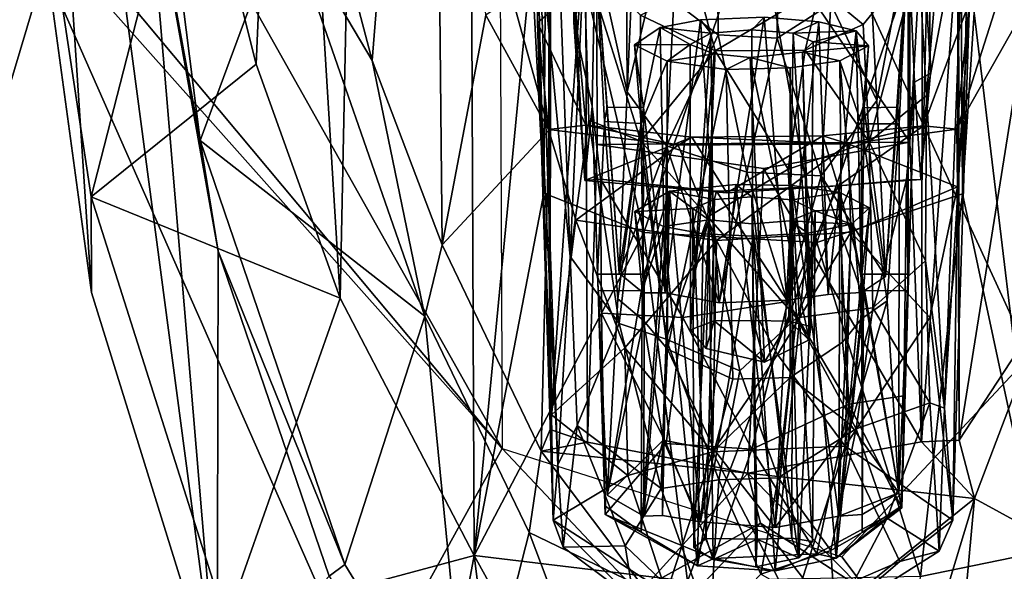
# Model space of a CAD drawing. Header units: millimetres. Extents: x -367 to 317, y -615 to 392.
# Tile 95 of 191: x 253 to 280, y -61 to -46. Entities that reach past the tile are written whole.
import ezdxf

# ---------------------------------------------------------------- set-up
doc = ezdxf.new("R2010")
doc.units = ezdxf.units.MM
doc.layers.add('Fbx_Root', color=7, linetype='Continuous', true_color=0x000000)
doc.styles.add('Default', font='arial.ttf')
doc.dimstyles.new('Default', dxfattribs={"dimscale": 10, "dimtxt": 2.5, "dimasz": 3, "dimexe": 1, "dimexo": 0.5, "dimgap": 0.8, "dimtad": 1, "dimtoh": 1, "dimzin": 1, "dimdsep": 46, "dimtxsty": 'Default', "dimcen": 2.5, "dimadec": 1, "dimazin": 1, "dimtfac": 1, "dimtdec": 4, "dimtix": 1, "dimtofl": 0, "dimtmove": 1, "dimatfit": 3, "dimfxl": 1, "dimtolj": 1, "dimtzin": 1, "dimarcsym": 0})

# ---------------------------------------------------------------- blocks, each defined once
blk = doc.blocks.new('*D1')
at = {"layer": 'Defpoints', "color": 0}
for p in [(-317.816, 295.28), (317.184, 295.28), (-317.816, -604.775)]:
    blk.add_point(p, dxfattribs=at)
at = {"layer": 'Fbx_Root', "color": 0, "lineweight": -2}
for p, q in [((-317.816, 290.28), (-317.816, -614.775)), ((317.184, 290.28), (317.184, -614.775)), ((287.184, -604.775), (-287.816, -604.775))]:
    blk.add_line(p, q, dxfattribs=at)
at = {"layer": 'Fbx_Root', "color": 0}
for points in [[(-287.816, -599.775), (-287.816, -609.775), (-317.816, -604.775)], [(287.184, -609.775), (287.184, -599.775), (317.184, -604.775)]]:
    blk.add_solid(points, dxfattribs=at)
at = {"layer": 'Fbx_Root', "color": 0, "insert": (-0.316, -584.012), "char_height": 25, "attachment_point": 5, "style": 'Default'}
blk.add_mtext('\\A1;635.00', dxfattribs=at)

msp = doc.modelspace()

# ---------------------------------------------------------------- linework, layer by layer
at = {"layer": 'Fbx_Root'}
for points in [[(261.187, -0.626, 402.958), (262.669, -4.5, 402.958), (261.658, -53.647, 596.347), (260.14, -28.989, 520.416)], [(265.319, -60.688, 596.129), (261.658, -53.647, 596.347), (262.669, -4.5, 402.958), (265.184, -29.442, 480.072)], [(280.77, -60.593, 596.432), (279.548, -28.714, 474.081), (280.476, -8.858, 402.954)], [(252.095, -32.888, 608.444), (265.885, -10.684, 608.444), (266.087, -57.756, 608.444)], [(34.945, -10.942, 150.2), (116.662, -71.068, 105.321), (270.96, -188.226, 97.509)], [(270.96, -188.226, 97.509), (162.973, -108.063, 129.371), (34.945, -10.942, 150.2)], [(262.868, -22.696, 502.524), (261.053, -41.525, 596.644), (262.525, -47.142, 596.675), (264.186, -26.434, 501.658)], [(252.905, -23.9, 608.631), (252.854, -38.836, 608.378), (254.856, -53.495, 608.422)], [(258.29, -64.568, 608.523), (256.325, -41.129, 608.268), (252.905, -23.9, 608.631)], [(252.905, -23.9, 608.631), (254.856, -53.495, 608.422), (258.29, -64.568, 608.523)], [(262.525, -47.142, 596.675), (264.442, -52.183, 596.184), (264.186, -26.434, 501.658)], [(264.186, -26.434, 501.658), (264.442, -52.183, 596.184), (265.634, -45.904, 562.788)], [(280.77, -60.593, 596.432), (278.994, -45.837, 538.017), (279.548, -28.714, 474.081)], [(257.59, -40.163, 596.962), (260.14, -28.989, 520.416), (259.353, -47.242, 596.618)], [(259.353, -47.242, 596.618), (260.14, -28.989, 520.416), (261.658, -53.647, 596.347)], [(266.889, -44.37, 531.999), (265.319, -60.688, 596.129), (265.184, -29.442, 480.072)], [(262.11, -200.619, 97.49), (20.39, -30.993, 150.774), (166.197, -132.568, 125.034)], [(20.39, -30.993, 150.774), (262.11, -200.619, 97.49), (140.212, -116.218, 99.721)], [(266.087, -57.756, 608.444), (245.026, -95.901, 608.442), (242.775, -31.562, 608.448)], [(242.775, -31.562, 608.448), (248.521, -36.742, 608.444), (266.087, -57.756, 608.444)], [(257.829, -49.328, 602.52), (260.134, -43.091, 599.053), (255.714, -32.592, 602.719)], [(255.714, -32.592, 602.719), (256.325, -41.129, 608.268), (257.829, -49.328, 602.52)], [(252.095, -32.888, 608.444), (266.087, -57.756, 608.444), (248.521, -36.742, 608.444)], [(270.243, -32.885, 641.069), (253.58, -44.598, 640.918), (270.553, -83.061, 641.661), (284.162, -63.173, 641.516)], [(284.162, -63.173, 641.516), (295.748, -43.766, 641.126), (270.243, -32.885, 641.069)], [(243.346, -78.881, 640.916), (253.58, -44.598, 640.918), (243.403, -33.215, 640.285)], [(268.649, -36.73, 564.996), (268.362, -43.181, 593.992), (268.416, -57.588, 594.046), (268.682, -49.441, 562.145)], [(268.649, -36.73, 564.996), (268.682, -49.441, 562.145), (277.228, -49.375, 562.08)], [(277.246, -36.785, 565.021), (268.649, -36.73, 564.996), (277.228, -49.375, 562.08)], [(277.228, -49.375, 562.08), (277.576, -43.241, 593.981), (277.246, -36.785, 565.021)], [(266.889, -44.37, 531.999), (266.908, -38.183, 548.762), (267.221, -50.774, 556.329)], [(267.295, -40.593, 559.139), (267.221, -50.774, 556.329), (266.908, -38.183, 548.762)], [(278.607, -40.626, 559.216), (278.928, -38.17, 548.667), (278.669, -50.789, 556.331)], [(278.928, -38.17, 548.667), (278.994, -45.837, 538.017), (278.669, -50.789, 556.331)], [(270.778, -45.521, 507.678), (271.987, -46.441, 508.395), (271.923, -38.604, 510.195)], [(271.987, -46.441, 508.395), (273.6, -46.531, 508.45), (273.688, -38.622, 510.292), (271.923, -38.604, 510.195)], [(275.069, -45.589, 507.682), (273.688, -38.622, 510.292), (273.6, -46.531, 508.45)], [(253.023, -38.791, 601.668), (254.844, -50.875, 601.611), (254.856, -53.495, 608.422), (252.854, -38.836, 608.378)], [(254.844, -50.875, 601.611), (253.023, -38.791, 601.668), (257.59, -40.163, 596.962)], [(269.503, -47.997, 514.943), (269.459, -39.387, 507.963), (268.627, -44.043, 528.43)], [(269.679, -44.077, 506.875), (269.459, -39.387, 507.963), (269.503, -47.997, 514.943)], [(267.374, -39.677, 564.244), (266.356, -45.413, 562.92), (267.364, -49.049, 562.082)], [(267.374, -39.677, 564.244), (267.364, -49.049, 562.082), (267.405, -43.492, 593.995)], [(279.6, -45.64, 562.861), (278.542, -39.677, 564.235), (278.543, -48.955, 562.094)], [(278.542, -39.677, 564.235), (278.563, -43.51, 593.985), (278.543, -48.955, 562.094)], [(267.478, -40.018, 517.715), (267.941, -52.509, 524.475), (267.086, -43.431, 532.481)], [(267.941, -52.509, 524.475), (267.478, -40.018, 517.715), (268.321, -44.362, 505.965)], [(257.59, -40.163, 596.962), (259.353, -47.242, 596.618), (254.844, -50.875, 601.611)], [(268.449, -40.273, 518.811), (268.043, -45.232, 540.292), (268.041, -46.097, 537.275)], [(268.041, -46.097, 537.275), (268.509, -41.642, 517.968), (268.449, -40.273, 518.811)], [(277.474, -44.292, 505.794), (278.366, -40.234, 518.63), (277.691, -48.101, 513.94)], [(278.366, -40.234, 518.63), (278.722, -42.664, 529.138), (277.691, -48.101, 513.94)], [(267.221, -50.774, 556.329), (267.295, -40.593, 559.139), (269.955, -51.847, 557.866)], [(269.955, -51.847, 557.866), (267.295, -40.593, 559.139), (273.032, -42.857, 560.393)], [(278.607, -40.626, 559.216), (274.691, -52.122, 558.187), (273.032, -42.857, 560.393)], [(278.607, -40.626, 559.216), (278.669, -50.789, 556.331), (274.691, -52.122, 558.187)], [(256.325, -41.129, 608.268), (258.29, -64.568, 608.523), (258.32, -52.364, 608.345)], [(258.32, -52.364, 608.345), (257.829, -49.328, 602.52), (256.325, -41.129, 608.268)], [(260.134, -43.091, 599.053), (262.525, -47.142, 596.675), (261.053, -41.525, 596.644)], [(268.041, -46.097, 537.275), (268.627, -44.043, 528.43), (268.509, -41.642, 517.968)], [(277.538, -42.75, 522.756), (277.187, -43.757, 527.192), (277.359, -47.731, 544.323), (277.799, -47.488, 543.285)], [(277.538, -42.75, 522.756), (277.799, -47.488, 543.285), (277.746, -43.367, 532.204)], [(278.181, -56.656, 537.221), (277.691, -48.101, 513.94), (278.722, -42.664, 529.138)], [(278.722, -42.664, 529.138), (278.862, -45.536, 541.588), (278.181, -56.656, 537.221)], [(273.032, -42.857, 560.393), (274.691, -52.122, 558.187), (269.955, -51.847, 557.866)], [(263.973, -54.142, 598.573), (260.134, -43.091, 599.053), (257.829, -49.328, 602.52)], [(260.134, -43.091, 599.053), (263.973, -54.142, 598.573), (262.525, -47.142, 596.675)], [(268.416, -57.588, 594.046), (268.362, -43.181, 593.992), (267.399, -57.243, 594.046)], [(268.362, -43.181, 593.992), (267.405, -43.492, 593.995), (267.399, -57.243, 594.046)], [(277.576, -43.241, 593.981), (277.228, -49.375, 562.08), (277.551, -57.581, 594.039)], [(277.551, -57.581, 594.039), (278.563, -43.51, 593.985), (277.576, -43.241, 593.981)], [(267.086, -43.431, 532.481), (267.046, -46.111, 544.091), (268.043, -45.232, 540.292)], [(267.086, -43.431, 532.481), (267.608, -58.206, 542.793), (267.046, -46.111, 544.091)], [(267.608, -58.206, 542.793), (267.086, -43.431, 532.481), (267.941, -52.509, 524.475)], [(267.364, -49.049, 562.082), (267.399, -57.243, 594.046), (267.405, -43.492, 593.995)], [(278.584, -57.529, 594.043), (278.563, -43.51, 593.985), (277.551, -57.581, 594.039)], [(277.746, -43.367, 532.204), (277.609, -48.931, 556.31), (278.862, -45.536, 541.588)], [(277.609, -48.931, 556.31), (277.746, -43.367, 532.204), (277.799, -47.488, 543.285)], [(278.543, -48.955, 562.094), (278.563, -43.51, 593.985), (278.584, -57.529, 594.043)], [(276.326, -48.239, 515.529), (277.187, -43.757, 527.192), (276.123, -44.136, 506.858)], [(276.567, -53.049, 527.301), (277.187, -43.757, 527.192), (276.326, -48.239, 515.529)], [(276.567, -53.049, 527.301), (276.9, -48.421, 528.372), (277.187, -43.757, 527.192)], [(276.943, -48.876, 530.353), (277.187, -43.757, 527.192), (276.9, -48.421, 528.372)], [(276.936, -58.971, 546.773), (277.19, -52.99, 548.156), (277.187, -43.757, 527.192), (276.943, -48.876, 530.353)], [(277.19, -52.99, 548.156), (277.359, -47.731, 544.323), (277.187, -43.757, 527.192)], [(268.627, -44.043, 528.43), (268.041, -46.097, 537.275), (268.543, -48.394, 547.212)], [(268.695, -52.991, 548.162), (268.883, -48.808, 530.383), (268.627, -44.043, 528.43), (268.543, -48.394, 547.212)], [(269.286, -52.96, 527.33), (269.503, -47.997, 514.943), (268.627, -44.043, 528.43)], [(268.883, -48.808, 530.383), (268.957, -48.421, 528.378), (268.627, -44.043, 528.43)], [(269.286, -52.96, 527.33), (268.627, -44.043, 528.43), (268.957, -48.421, 528.378)], [(270.282, -44.667, 506.764), (269.679, -44.077, 506.875), (269.503, -47.997, 514.943)], [(276.123, -44.136, 506.858), (275.069, -45.589, 507.682), (276.326, -48.239, 515.529)], [(265.319, -60.688, 596.129), (266.889, -44.37, 531.999), (267.221, -50.774, 556.329)], [(268.457, -48.771, 514.347), (267.941, -52.509, 524.475), (268.321, -44.362, 505.965)], [(269.864, -45.902, 506.038), (269.877, -49.347, 512.809), (268.321, -44.362, 505.965)], [(268.457, -48.771, 514.347), (268.321, -44.362, 505.965), (269.877, -49.347, 512.809)], [(275.957, -46.157, 506.485), (274.769, -45.171, 504.657), (277.474, -44.292, 505.794)], [(275.957, -46.157, 506.485), (277.474, -44.292, 505.794), (276.12, -49.37, 513.025)], [(277.474, -44.292, 505.794), (277.691, -48.101, 513.94), (276.12, -49.37, 513.025)], [(243.346, -78.881, 640.916), (270.553, -83.061, 641.661), (253.58, -44.598, 640.918)], [(270.282, -44.667, 506.764), (269.503, -47.997, 514.943), (270.576, -49.48, 516.017), (270.778, -45.521, 507.678)], [(268.369, -48.916, 556.247), (268.043, -45.232, 540.292), (267.046, -46.111, 544.091)], [(268.345, -50.424, 556.024), (268.041, -46.097, 537.275), (268.043, -45.232, 540.292)], [(268.043, -45.232, 540.292), (268.369, -48.916, 556.247), (268.345, -50.424, 556.024)], [(271.908, -46.882, 505.98), (269.864, -45.902, 506.038), (271.436, -45.09, 504.638)], [(271.436, -45.09, 504.638), (274.769, -45.171, 504.657), (271.908, -46.882, 505.98)], [(271.908, -46.882, 505.98), (274.769, -45.171, 504.657), (274.372, -46.858, 506.247)], [(274.372, -46.858, 506.247), (274.769, -45.171, 504.657), (275.957, -46.157, 506.485)], [(265.634, -45.904, 562.788), (267.364, -49.049, 562.082), (266.356, -45.413, 562.92)], [(271.987, -46.441, 508.395), (270.778, -45.521, 507.678), (270.576, -49.48, 516.017)], [(273.6, -46.531, 508.45), (274.812, -50.301, 517.272), (275.069, -45.589, 507.682)], [(274.812, -50.301, 517.272), (276.326, -48.239, 515.529), (275.069, -45.589, 507.682)], [(278.516, -49.02, 556.696), (278.862, -45.536, 541.588), (277.609, -48.931, 556.31)], [(278.181, -56.656, 537.221), (278.862, -45.536, 541.588), (278.408, -59.722, 551.359)], [(278.408, -59.722, 551.359), (278.862, -45.536, 541.588), (278.54, -50.595, 556.493)], [(278.54, -50.595, 556.493), (278.862, -45.536, 541.588), (278.516, -49.02, 556.696)], [(280.497, -45.511, 562.867), (278.543, -48.955, 562.094), (278.584, -57.529, 594.043)], [(279.6, -45.64, 562.861), (278.543, -48.955, 562.094), (280.497, -45.511, 562.867)], [(281.029, -53.801, 597.635), (280.497, -45.511, 562.867), (278.584, -57.529, 594.043)], [(265.634, -45.904, 562.788), (264.442, -52.183, 596.184), (267.364, -49.049, 562.082)], [(271.908, -46.882, 505.98), (269.877, -49.347, 512.809), (269.864, -45.902, 506.038)], [(271.512, -46.028, 527.036), (270.545, -53.498, 526.089), (270.402, -46.241, 527.959)], [(271.512, -46.028, 527.036), (270.402, -46.241, 527.959), (271.794, -46.39, 528.609)], [(270.545, -53.498, 526.089), (271.512, -46.028, 527.036), (272.02, -53.775, 525.031)], [(273.247, -45.957, 526.721), (272.02, -53.775, 525.031), (271.512, -46.028, 527.036)], [(271.512, -46.028, 527.036), (271.794, -46.39, 528.609), (272.909, -46.307, 528.23), (273.247, -45.957, 526.721)], [(273.247, -45.957, 526.721), (273.866, -53.701, 525.091), (272.02, -53.775, 525.031)], [(272.909, -46.307, 528.23), (274.043, -46.391, 528.612), (274.746, -46.088, 527.293), (273.247, -45.957, 526.721)], [(274.746, -46.088, 527.293), (273.866, -53.701, 525.091), (273.247, -45.957, 526.721)], [(278.994, -45.837, 538.017), (280.77, -60.593, 596.432), (278.669, -50.789, 556.331)], [(267.046, -46.111, 544.091), (267.352, -49.027, 556.728), (268.369, -48.916, 556.247)], [(267.608, -58.206, 542.793), (267.478, -59.725, 551.193), (267.046, -46.111, 544.091)], [(267.352, -49.027, 556.728), (267.046, -46.111, 544.091), (267.437, -56.842, 553.381)], [(267.046, -46.111, 544.091), (267.478, -59.725, 551.193), (267.437, -56.842, 553.381)], [(268.345, -50.424, 556.024), (268.543, -48.394, 547.212), (268.041, -46.097, 537.275)], [(270.402, -46.241, 527.959), (269.949, -48.426, 528.377), (269.702, -46.709, 530)], [(270.402, -46.241, 527.959), (269.702, -46.709, 530), (271.224, -46.7, 529.93)], [(270.545, -53.498, 526.089), (269.949, -48.426, 528.377), (270.402, -46.241, 527.959)], [(271.224, -46.7, 529.93), (271.794, -46.39, 528.609), (270.402, -46.241, 527.959)], [(271.794, -46.39, 528.609), (271.879, -54.267, 526.738), (272.944, -54.255, 526.39), (272.909, -46.307, 528.23)], [(273.926, -54.273, 526.685), (274.043, -46.391, 528.612), (272.909, -46.307, 528.23), (272.944, -54.255, 526.39)], [(273.866, -53.701, 525.091), (274.746, -46.088, 527.293), (274.996, -53.543, 525.772)], [(275.762, -46.334, 528.364), (274.746, -46.088, 527.293), (274.043, -46.391, 528.612)], [(274.372, -46.858, 506.247), (275.957, -46.157, 506.485), (276.12, -49.37, 513.025)], [(275.762, -46.334, 528.364), (274.996, -53.543, 525.772), (274.746, -46.088, 527.293)], [(272.771, -50.199, 516.157), (271.987, -46.441, 508.395), (270.576, -49.48, 516.017)], [(271.794, -46.39, 528.609), (271.224, -46.7, 529.93), (271.235, -54.512, 527.936)], [(271.235, -54.512, 527.936), (271.879, -54.267, 526.738), (271.794, -46.39, 528.609)], [(271.987, -46.441, 508.395), (272.771, -50.199, 516.157), (273.6, -46.531, 508.45)], [(272.771, -50.199, 516.157), (274.812, -50.301, 517.272), (273.6, -46.531, 508.45)], [(273.926, -54.273, 526.685), (274.526, -54.418, 527.596), (274.043, -46.391, 528.612)], [(274.043, -46.391, 528.612), (274.585, -46.631, 529.64), (275.762, -46.334, 528.364)], [(274.585, -46.631, 529.64), (274.043, -46.391, 528.612), (274.526, -54.418, 527.596)], [(276.1, -46.741, 530.119), (275.762, -46.334, 528.364), (274.585, -46.631, 529.64)], [(274.996, -53.543, 525.772), (275.762, -46.334, 528.364), (275.911, -53.492, 527.119)], [(276.1, -46.741, 530.119), (275.982, -48.436, 528.404), (275.762, -46.334, 528.364)], [(275.911, -53.492, 527.119), (275.762, -46.334, 528.364), (275.982, -48.436, 528.404)], [(269.702, -46.709, 530), (270.596, -47.157, 531.927), (271.224, -46.7, 529.93)], [(269.888, -48.87, 530.306), (269.702, -46.709, 530), (269.949, -48.426, 528.377)], [(269.702, -46.709, 530), (269.888, -48.87, 530.306), (270.596, -47.157, 531.927)], [(271.882, -46.96, 531.074), (271.224, -46.7, 529.93), (270.596, -47.157, 531.927)], [(271.224, -46.7, 529.93), (271.882, -46.96, 531.074), (271.235, -54.512, 527.936)], [(274.585, -46.631, 529.64), (274.293, -46.916, 530.867), (276.1, -46.741, 530.119)], [(274.293, -46.916, 530.867), (274.585, -46.631, 529.64), (274.526, -54.418, 527.596)], [(275.322, -47.154, 531.915), (276.1, -46.741, 530.119), (274.293, -46.916, 530.867)], [(275.322, -47.154, 531.915), (275.909, -48.878, 530.351), (276.1, -46.741, 530.119)], [(275.982, -48.436, 528.404), (276.1, -46.741, 530.119), (275.909, -48.878, 530.351)], [(269.877, -49.347, 512.809), (271.908, -46.882, 505.98), (271.704, -51.419, 515.619)], [(272.208, -47.386, 532.889), (272.867, -47.064, 531.431), (271.882, -46.96, 531.074), (270.596, -47.157, 531.927)], [(271.666, -55.025, 529.015), (271.235, -54.512, 527.936), (271.882, -46.96, 531.074)], [(273.257, -55.4, 529.554), (271.666, -55.025, 529.015), (271.882, -46.96, 531.074), (272.867, -47.064, 531.431)], [(271.908, -46.882, 505.98), (273.906, -50.113, 512.67), (271.704, -51.419, 515.619)], [(271.908, -46.882, 505.98), (274.372, -46.858, 506.247), (273.906, -50.113, 512.67)], [(272.208, -47.386, 532.889), (273.957, -47.344, 532.737), (272.867, -47.064, 531.431)], [(274.293, -46.916, 530.867), (272.867, -47.064, 531.431), (273.957, -47.344, 532.737), (275.322, -47.154, 531.915)], [(272.867, -47.064, 531.431), (274.293, -46.916, 530.867), (274.477, -54.788, 528.57)], [(272.867, -47.064, 531.431), (274.477, -54.788, 528.57), (273.257, -55.4, 529.554)], [(276.12, -49.37, 513.025), (273.906, -50.113, 512.67), (274.372, -46.858, 506.247)], [(274.526, -54.418, 527.596), (274.477, -54.788, 528.57), (274.293, -46.916, 530.867)], [(261.658, -53.647, 596.347), (254.844, -50.875, 601.611), (259.353, -47.242, 596.618)], [(262.525, -47.142, 596.675), (263.973, -54.142, 598.573), (264.442, -52.183, 596.184)], [(270.596, -47.157, 531.927), (269.888, -48.87, 530.306), (270.609, -55.039, 530.163)], [(270.596, -47.157, 531.927), (270.609, -55.039, 530.163), (272.208, -47.386, 532.889)], [(272.389, -55.864, 530.949), (272.208, -47.386, 532.889), (270.609, -55.039, 530.163)], [(272.389, -55.864, 530.949), (273.963, -55.815, 530.81), (273.957, -47.344, 532.737), (272.208, -47.386, 532.889)], [(273.963, -55.815, 530.81), (275.393, -54.847, 529.968), (275.322, -47.154, 531.915), (273.957, -47.344, 532.737)], [(275.909, -48.878, 530.351), (275.322, -47.154, 531.915), (275.908, -54.208, 529.12)], [(275.908, -54.208, 529.12), (275.322, -47.154, 531.915), (275.393, -54.847, 529.968)], [(277.799, -47.488, 543.285), (277.359, -47.731, 544.323), (277.53, -50.4, 555.89)], [(277.799, -47.488, 543.285), (277.53, -50.4, 555.89), (277.609, -48.931, 556.31)], [(277.141, -50.41, 555.865), (277.53, -50.4, 555.89), (277.359, -47.731, 544.323)], [(277.183, -53.44, 550.137), (277.141, -50.41, 555.865), (277.359, -47.731, 544.323)], [(277.359, -47.731, 544.323), (277.19, -52.99, 548.156), (277.183, -53.44, 550.137)], [(269.503, -47.997, 514.943), (269.286, -52.96, 527.33), (270.576, -49.48, 516.017)], [(277.658, -52.628, 523.82), (276.12, -49.37, 513.025), (277.691, -48.101, 513.94)], [(277.658, -52.628, 523.82), (277.691, -48.101, 513.94), (278.181, -56.656, 537.221)], [(268.543, -48.394, 547.212), (268.345, -50.424, 556.024), (268.776, -50.391, 555.866)], [(268.802, -54.056, 554.208), (268.708, -53.443, 550.143), (268.543, -48.394, 547.212), (268.776, -50.391, 555.866)], [(268.695, -52.991, 548.162), (268.543, -48.394, 547.212), (268.708, -53.443, 550.143)], [(268.957, -48.421, 528.378), (268.883, -48.808, 530.383), (269.888, -48.87, 530.306), (269.949, -48.426, 528.377)], [(269.949, -48.426, 528.377), (269.286, -52.96, 527.33), (268.957, -48.421, 528.378)], [(269.286, -52.96, 527.33), (269.949, -48.426, 528.377), (269.944, -53.501, 527.205)], [(269.949, -48.426, 528.377), (270.545, -53.498, 526.089), (269.944, -53.501, 527.205)], [(276.326, -48.239, 515.529), (274.812, -50.301, 517.272), (276.567, -53.049, 527.301)], [(276.943, -48.876, 530.353), (276.9, -48.421, 528.372), (275.982, -48.436, 528.404), (275.909, -48.878, 530.351)], [(276.567, -53.049, 527.301), (275.911, -53.492, 527.119), (275.982, -48.436, 528.404)], [(276.567, -53.049, 527.301), (275.982, -48.436, 528.404), (276.9, -48.421, 528.372)], [(267.352, -49.027, 556.728), (270.901, -49.457, 558.605), (268.369, -48.916, 556.247)], [(268.457, -48.771, 514.347), (269.281, -54.34, 525.571), (267.941, -52.509, 524.475)], [(268.369, -48.916, 556.247), (271.268, -49.236, 557.637), (268.345, -50.424, 556.024)], [(271.268, -49.236, 557.637), (268.369, -48.916, 556.247), (270.901, -49.457, 558.605)], [(269.281, -54.34, 525.571), (268.457, -48.771, 514.347), (269.877, -49.347, 512.809)], [(268.883, -48.808, 530.383), (268.695, -52.991, 548.162), (268.955, -59.033, 546.76), (269.245, -53.665, 529.252)], [(269.888, -48.87, 530.306), (268.883, -48.808, 530.383), (269.245, -53.665, 529.252)], [(269.245, -53.665, 529.252), (269.945, -54.256, 529.116), (269.888, -48.87, 530.306)], [(269.945, -54.256, 529.116), (270.609, -55.039, 530.163), (269.888, -48.87, 530.306)], [(277.609, -48.931, 556.31), (274.851, -49.205, 557.494), (275.55, -49.419, 558.425)], [(274.851, -49.205, 557.494), (277.609, -48.931, 556.31), (275.268, -50.574, 556.846)], [(277.609, -48.931, 556.31), (277.53, -50.4, 555.89), (275.268, -50.574, 556.846)], [(275.55, -49.419, 558.425), (278.516, -49.02, 556.696), (277.609, -48.931, 556.31)], [(275.908, -54.208, 529.12), (276.61, -53.719, 529.235), (275.909, -48.878, 530.351)], [(276.943, -48.876, 530.353), (275.909, -48.878, 530.351), (276.61, -53.719, 529.235)], [(276.936, -58.971, 546.773), (276.943, -48.876, 530.353), (276.61, -53.719, 529.235)], [(267.15, -57.832, 596.362), (267.364, -49.049, 562.082), (264.442, -52.183, 596.184)], [(267.399, -57.243, 594.046), (267.364, -49.049, 562.082), (267.15, -57.832, 596.362)], [(267.352, -49.027, 556.728), (268.099, -51.511, 556.829), (270.901, -49.457, 558.605)], [(267.352, -49.027, 556.728), (267.437, -56.842, 553.381), (268.099, -51.511, 556.829)], [(272.227, -50.765, 557.456), (268.345, -50.424, 556.024), (271.268, -49.236, 557.637)], [(270.901, -49.457, 558.605), (275.55, -49.419, 558.425), (271.268, -49.236, 557.637)], [(274.851, -49.205, 557.494), (271.268, -49.236, 557.637), (275.55, -49.419, 558.425)], [(271.268, -49.236, 557.637), (274.851, -49.205, 557.494), (272.227, -50.765, 557.456)], [(275.268, -50.574, 556.846), (272.227, -50.765, 557.456), (274.851, -49.205, 557.494)], [(275.55, -49.419, 558.425), (278.54, -50.595, 556.493), (278.516, -49.02, 556.696)], [(263.973, -54.142, 598.573), (257.829, -49.328, 602.52), (261.782, -60.932, 602.535)], [(257.829, -49.328, 602.52), (258.32, -52.364, 608.345), (261.782, -60.932, 602.535)], [(271.941, -52.072, 558.141), (270.901, -49.457, 558.605), (268.099, -51.511, 556.829)], [(272.8, -58.439, 595.472), (273.227, -50.102, 562.334), (268.682, -49.441, 562.145), (268.416, -57.588, 594.046)], [(268.682, -49.441, 562.145), (273.227, -50.102, 562.334), (277.228, -49.375, 562.08)], [(270.565, -54.77, 524.791), (269.281, -54.34, 525.571), (269.877, -49.347, 512.809)], [(269.286, -52.96, 527.33), (269.944, -53.501, 527.205), (270.576, -49.48, 516.017)], [(271.704, -51.419, 515.619), (270.565, -54.77, 524.791), (269.877, -49.347, 512.809)], [(269.944, -53.501, 527.205), (270.545, -53.498, 526.089), (270.576, -49.48, 516.017)], [(272.02, -53.775, 525.031), (270.576, -49.48, 516.017), (270.545, -53.498, 526.089)], [(272.02, -53.775, 525.031), (272.771, -50.199, 516.157), (270.576, -49.48, 516.017)], [(270.901, -49.457, 558.605), (271.941, -52.072, 558.141), (275.55, -49.419, 558.425)], [(275.618, -51.836, 557.764), (275.55, -49.419, 558.425), (271.941, -52.072, 558.141)], [(277.228, -49.375, 562.08), (273.227, -50.102, 562.334), (277.551, -57.581, 594.039)], [(274.132, -54.18, 522.21), (273.906, -50.113, 512.67), (276.12, -49.37, 513.025)], [(274.132, -54.18, 522.21), (276.12, -49.37, 513.025), (276.223, -53.907, 523.838)], [(275.618, -51.836, 557.764), (278.54, -50.595, 556.493), (275.55, -49.419, 558.425)], [(276.223, -53.907, 523.838), (276.12, -49.37, 513.025), (277.658, -52.628, 523.82)], [(274.132, -54.18, 522.21), (271.704, -51.419, 515.619), (273.906, -50.113, 512.67)], [(272.02, -53.775, 525.031), (273.866, -53.701, 525.091), (272.771, -50.199, 516.157)], [(273.866, -53.701, 525.091), (274.812, -50.301, 517.272), (272.771, -50.199, 516.157)], [(273.227, -50.102, 562.334), (272.8, -58.439, 595.472), (277.551, -57.581, 594.039)], [(274.996, -53.543, 525.772), (274.812, -50.301, 517.272), (273.866, -53.701, 525.091)], [(275.911, -53.492, 527.119), (276.567, -53.049, 527.301), (274.812, -50.301, 517.272)], [(274.996, -53.543, 525.772), (275.911, -53.492, 527.119), (274.812, -50.301, 517.272)], [(272.227, -50.765, 557.456), (268.776, -50.391, 555.866), (268.345, -50.424, 556.024)], [(268.776, -50.391, 555.866), (272.227, -50.765, 557.456), (271.945, -50.721, 557.022)], [(268.776, -50.391, 555.866), (271.945, -50.721, 557.022), (271.023, -54.174, 555.361)], [(271.023, -54.174, 555.361), (268.802, -54.056, 554.208), (268.776, -50.391, 555.866)], [(272.475, -50.532, 546.55), (271.504, -59.763, 544.734), (270.664, -50.722, 547.389)], [(272.907, -50.874, 548.012), (272.475, -50.532, 546.55), (270.664, -50.722, 547.389), (271.892, -50.949, 548.355)], [(273.552, -59.925, 544.365), (271.504, -59.763, 544.734), (272.475, -50.532, 546.55)], [(271.945, -50.721, 557.022), (272.227, -50.765, 557.456), (275.268, -50.574, 556.846)], [(275.268, -50.574, 556.846), (273.897, -53.736, 555.774), (271.945, -50.721, 557.022)], [(272.475, -50.532, 546.55), (274.012, -50.565, 546.683), (273.552, -59.925, 544.365)], [(272.907, -50.874, 548.012), (274.027, -50.953, 548.366), (274.012, -50.565, 546.683), (272.475, -50.532, 546.55)], [(273.552, -59.925, 544.365), (274.012, -50.565, 546.683), (275.287, -59.611, 545.427)], [(273.897, -53.736, 555.774), (275.268, -50.574, 556.846), (275.564, -56.551, 553.799)], [(275.316, -50.758, 547.53), (275.287, -59.611, 545.427), (274.012, -50.565, 546.683)], [(275.316, -50.758, 547.53), (274.012, -50.565, 546.683), (274.027, -50.953, 548.366)], [(277.53, -50.4, 555.89), (277.141, -50.41, 555.865), (275.268, -50.574, 556.846)], [(275.268, -50.574, 556.846), (277.141, -50.41, 555.865), (275.564, -56.551, 553.799)], [(277.069, -56.32, 552.856), (275.564, -56.551, 553.799), (277.141, -50.41, 555.865)], [(277.777, -54.173, 555.58), (278.54, -50.595, 556.493), (275.618, -51.836, 557.764)], [(277.141, -50.41, 555.865), (277.183, -53.44, 550.137), (277.069, -56.32, 552.856)], [(277.777, -54.173, 555.58), (278.408, -59.722, 551.359), (278.54, -50.595, 556.493)], [(254.844, -50.875, 601.611), (258.537, -62.514, 601.595), (258.29, -64.568, 608.523), (254.856, -53.495, 608.422)], [(261.658, -53.647, 596.347), (258.537, -62.514, 601.595), (254.844, -50.875, 601.611)], [(269.955, -51.847, 557.866), (265.319, -60.688, 596.129), (267.221, -50.774, 556.329)], [(270.664, -50.722, 547.389), (269.966, -52.989, 548.163), (269.715, -51.273, 549.751)], [(270.664, -50.722, 547.389), (269.715, -51.273, 549.751), (271.3, -51.194, 549.412)], [(269.966, -52.989, 548.163), (270.664, -50.722, 547.389), (269.959, -59.612, 546.638)], [(269.959, -59.612, 546.638), (270.664, -50.722, 547.389), (270.471, -59.592, 545.645)], [(270.471, -59.592, 545.645), (270.664, -50.722, 547.389), (271.504, -59.763, 544.734)], [(271.3, -51.194, 549.412), (271.892, -50.949, 548.355), (270.664, -50.722, 547.389)], [(271.023, -54.174, 555.361), (271.945, -50.721, 557.022), (273.897, -53.736, 555.774)], [(271.892, -50.949, 548.355), (271.662, -60.219, 546.375), (273.06, -60.238, 545.83), (272.907, -50.874, 548.012)], [(273.06, -60.238, 545.83), (274.006, -60.212, 546.228), (272.907, -50.874, 548.012)], [(274.027, -50.953, 548.366), (272.907, -50.874, 548.012), (274.006, -60.212, 546.228)], [(274.642, -51.256, 549.682), (276.125, -51.176, 549.331), (275.316, -50.758, 547.53), (274.027, -50.953, 548.366)], [(278.669, -50.789, 556.331), (277.526, -61.263, 595.637), (274.691, -52.122, 558.187)], [(275.287, -59.611, 545.427), (275.316, -50.758, 547.53), (275.924, -52.992, 548.157)], [(276.125, -51.176, 549.331), (275.924, -52.992, 548.157), (275.316, -50.758, 547.53)], [(277.526, -61.263, 595.637), (278.669, -50.789, 556.331), (280.77, -60.593, 596.432)], [(271.892, -50.949, 548.355), (271.3, -51.194, 549.412), (271.662, -60.219, 546.375)], [(274.006, -60.212, 546.228), (274.574, -60.302, 547.16), (274.027, -50.953, 548.366)], [(274.642, -51.256, 549.682), (274.027, -50.953, 548.366), (274.574, -60.302, 547.16)], [(269.715, -51.273, 549.751), (270.495, -51.688, 551.553), (271.734, -51.504, 550.765), (271.3, -51.194, 549.412)], [(269.913, -53.437, 550.097), (269.715, -51.273, 549.751), (269.966, -52.989, 548.163)], [(269.715, -51.273, 549.751), (269.913, -53.437, 550.097), (270.495, -51.688, 551.553)], [(272.586, -55.639, 525.99), (270.565, -54.77, 524.791), (271.704, -51.419, 515.619)], [(271.3, -51.194, 549.412), (271.734, -51.504, 550.765), (271.322, -60.472, 547.837)], [(271.322, -60.472, 547.837), (271.662, -60.219, 546.375), (271.3, -51.194, 549.412)], [(272.586, -55.639, 525.99), (271.704, -51.419, 515.619), (274.132, -54.18, 522.21)], [(274.642, -51.256, 549.682), (273.958, -51.531, 550.874), (275.637, -51.625, 551.283)], [(273.958, -51.531, 550.874), (274.642, -51.256, 549.682), (274.198, -60.749, 548.584)], [(274.574, -60.302, 547.16), (274.198, -60.749, 548.584), (274.642, -51.256, 549.682)], [(275.637, -51.625, 551.283), (276.125, -51.176, 549.331), (274.642, -51.256, 549.682)], [(275.637, -51.625, 551.283), (275.968, -53.445, 550.111), (276.125, -51.176, 549.331)], [(275.924, -52.992, 548.157), (276.125, -51.176, 549.331), (275.968, -53.445, 550.111)], [(267.437, -56.842, 553.381), (269.44, -55.007, 555.933), (268.099, -51.511, 556.829)], [(271.941, -52.072, 558.141), (268.099, -51.511, 556.829), (269.44, -55.007, 555.933)], [(271.429, -60.971, 550.308), (270.495, -51.688, 551.553), (269.885, -60.051, 548.65)], [(270.495, -51.688, 551.553), (269.913, -53.437, 550.097), (269.885, -60.051, 548.65)], [(270.495, -51.688, 551.553), (271.577, -51.882, 552.395), (271.734, -51.504, 550.765)], [(270.495, -51.688, 551.553), (271.429, -60.971, 550.308), (271.577, -51.882, 552.395)], [(271.854, -60.798, 548.686), (271.322, -60.472, 547.837), (271.734, -51.504, 550.765)], [(271.577, -51.882, 552.395), (272.946, -51.95, 552.674), (272.918, -51.61, 551.197), (271.734, -51.504, 550.765)], [(273.025, -60.998, 549.055), (271.854, -60.798, 548.686), (271.734, -51.504, 550.765), (272.918, -51.61, 551.197)], [(272.918, -51.61, 551.197), (272.946, -51.95, 552.674), (274.443, -51.871, 552.35), (273.958, -51.531, 550.874)], [(272.918, -51.61, 551.197), (273.958, -51.531, 550.874), (274.198, -60.749, 548.584)], [(274.198, -60.749, 548.584), (273.025, -60.998, 549.055), (272.918, -51.61, 551.197)], [(274.443, -51.871, 552.35), (275.637, -51.625, 551.283), (273.958, -51.531, 550.874)], [(274.443, -51.871, 552.35), (275.219, -60.76, 549.714), (275.637, -51.625, 551.283)], [(275.219, -60.76, 549.714), (275.968, -53.445, 550.111), (275.637, -51.625, 551.283)], [(265.319, -60.688, 596.129), (269.955, -51.847, 557.866), (271.155, -61.389, 595.153)], [(271.155, -61.389, 595.153), (269.955, -51.847, 557.866), (274.691, -52.122, 558.187)], [(271.577, -51.882, 552.395), (271.429, -60.971, 550.308), (272.946, -51.95, 552.674)], [(272.946, -51.95, 552.674), (271.429, -60.971, 550.308), (273.548, -61.108, 550.52)], [(275.618, -51.836, 557.764), (271.941, -52.072, 558.141), (273.613, -55.191, 556.671)], [(272.946, -51.95, 552.674), (273.548, -61.108, 550.52), (274.443, -51.871, 552.35)], [(274.443, -51.871, 552.35), (273.548, -61.108, 550.52), (275.219, -60.76, 549.714)], [(273.613, -55.191, 556.671), (275.468, -57.695, 554.909), (275.618, -51.836, 557.764)], [(275.618, -51.836, 557.764), (275.468, -57.695, 554.909), (277.777, -54.173, 555.58)], [(264.442, -52.183, 596.184), (263.973, -54.142, 598.573), (266.819, -60.056, 599.01), (267.15, -57.832, 596.362)], [(271.941, -52.072, 558.141), (269.44, -55.007, 555.933), (271.835, -57.852, 555.138)], [(271.155, -61.389, 595.153), (274.691, -52.122, 558.187), (277.526, -61.263, 595.637)], [(273.613, -55.191, 556.671), (271.941, -52.072, 558.141), (271.835, -57.852, 555.138)], [(258.32, -52.364, 608.345), (258.29, -64.568, 608.523), (261.35, -61.256, 608.36)], [(261.35, -61.256, 608.36), (261.782, -60.932, 602.535), (258.32, -52.364, 608.345)], [(268.134, -57.131, 536.277), (267.608, -58.206, 542.793), (267.941, -52.509, 524.475)], [(267.941, -52.509, 524.475), (269.281, -54.34, 525.571), (268.134, -57.131, 536.277)], [(277.78, -56.515, 534.686), (276.223, -53.907, 523.838), (277.658, -52.628, 523.82)], [(277.78, -56.515, 534.686), (277.658, -52.628, 523.82), (278.181, -56.656, 537.221)], [(269.966, -52.989, 548.163), (268.955, -59.033, 546.76), (268.695, -52.991, 548.162)], [(268.695, -52.991, 548.162), (268.708, -53.443, 550.143), (269.913, -53.437, 550.097), (269.966, -52.989, 548.163)], [(269.959, -59.612, 546.638), (268.955, -59.033, 546.76), (269.966, -52.989, 548.163)], [(275.925, -59.563, 546.64), (275.287, -59.611, 545.427), (275.924, -52.992, 548.157)], [(277.19, -52.99, 548.156), (275.924, -52.992, 548.157), (275.968, -53.445, 550.111), (277.183, -53.44, 550.137)], [(276.936, -58.971, 546.773), (275.924, -52.992, 548.157), (277.19, -52.99, 548.156)], [(275.924, -52.992, 548.157), (276.936, -58.971, 546.773), (275.925, -59.563, 546.64)], [(268.708, -53.443, 550.143), (268.909, -59.34, 548.783), (269.885, -60.051, 548.65), (269.913, -53.437, 550.097)], [(268.903, -59.566, 550.641), (268.909, -59.34, 548.783), (268.708, -53.443, 550.143)], [(268.802, -54.056, 554.208), (268.903, -59.566, 550.641), (268.708, -53.443, 550.143)], [(275.968, -53.445, 550.111), (275.219, -60.76, 549.714), (275.927, -60.05, 548.612)], [(275.968, -53.445, 550.111), (275.927, -60.05, 548.612), (276.998, -59.335, 548.776)], [(275.968, -53.445, 550.111), (276.998, -59.335, 548.776), (277.183, -53.44, 550.137)], [(276.998, -59.335, 548.776), (277.01, -59.388, 550.575), (277.183, -53.44, 550.137)], [(277.069, -56.32, 552.856), (277.183, -53.44, 550.137), (277.01, -59.388, 550.575)], [(265.319, -60.688, 596.129), (258.537, -62.514, 601.595), (261.658, -53.647, 596.347)], [(269.245, -53.665, 529.252), (268.955, -59.033, 546.76), (269.945, -54.256, 529.116)], [(272.914, -57.776, 553.53), (271.023, -54.174, 555.361), (273.897, -53.736, 555.774)], [(273.897, -53.736, 555.774), (275.564, -56.551, 553.799), (272.914, -57.776, 553.53)], [(275.618, -57.118, 537.066), (276.61, -53.719, 529.235), (275.908, -54.208, 529.12)], [(276.61, -53.719, 529.235), (275.618, -57.118, 537.066), (276.936, -58.971, 546.773)], [(278.584, -57.529, 594.043), (279, -59.13, 598.424), (281.029, -53.801, 597.635)], [(281.029, -53.801, 597.635), (279, -59.13, 598.424), (283.787, -61.749, 602.418)], [(268.903, -59.566, 550.641), (268.802, -54.056, 554.208), (270.573, -57.624, 553.146)], [(271.023, -54.174, 555.361), (270.573, -57.624, 553.146), (268.802, -54.056, 554.208)], [(275.766, -57.221, 532.42), (274.132, -54.18, 522.21), (276.223, -53.907, 523.838)], [(275.766, -57.221, 532.42), (276.223, -53.907, 523.838), (277.78, -56.515, 534.686)], [(265.178, -66.483, 602.406), (263.973, -54.142, 598.573), (261.782, -60.932, 602.535)], [(263.973, -54.142, 598.573), (265.178, -66.483, 602.406), (266.819, -60.056, 599.01)], [(270.434, -58.857, 537.112), (268.134, -57.131, 536.277), (269.281, -54.34, 525.571)], [(270.488, -57.533, 538.088), (269.945, -54.256, 529.116), (268.955, -59.033, 546.76)], [(270.434, -58.857, 537.112), (269.281, -54.34, 525.571), (270.565, -54.77, 524.791)], [(270.488, -57.533, 538.088), (270.609, -55.039, 530.163), (269.945, -54.256, 529.116)], [(271.023, -54.174, 555.361), (272.914, -57.776, 553.53), (270.573, -57.624, 553.146)], [(271.666, -55.025, 529.015), (271.879, -54.267, 526.738), (271.235, -54.512, 527.936)], [(273.257, -55.4, 529.554), (271.879, -54.267, 526.738), (271.666, -55.025, 529.015)], [(272.944, -54.255, 526.39), (271.879, -54.267, 526.738), (273.257, -55.4, 529.554)], [(273.628, -58.565, 534.596), (272.586, -55.639, 525.99), (274.132, -54.18, 522.21)], [(272.944, -54.255, 526.39), (273.257, -55.4, 529.554), (273.926, -54.273, 526.685)], [(273.257, -55.4, 529.554), (274.477, -54.788, 528.57), (273.926, -54.273, 526.685)], [(273.628, -58.565, 534.596), (274.132, -54.18, 522.21), (275.766, -57.221, 532.42)], [(274.526, -54.418, 527.596), (273.926, -54.273, 526.685), (274.477, -54.788, 528.57)], [(275.618, -57.118, 537.066), (275.908, -54.208, 529.12), (275.393, -54.847, 529.968)], [(278.408, -59.722, 551.359), (277.777, -54.173, 555.58), (275.468, -57.695, 554.909)], [(272.005, -58.622, 534.842), (270.434, -58.857, 537.112), (270.565, -54.77, 524.791)], [(272.005, -58.622, 534.842), (270.565, -54.77, 524.791), (272.586, -55.639, 525.99)], [(275.393, -54.847, 529.968), (273.963, -55.815, 530.81), (275.618, -57.118, 537.066)], [(269.44, -55.007, 555.933), (267.437, -56.842, 553.381), (269.523, -58.5, 553.864)], [(271.835, -57.852, 555.138), (269.44, -55.007, 555.933), (269.523, -58.5, 553.864)], [(271.889, -57.804, 537.272), (270.609, -55.039, 530.163), (270.488, -57.533, 538.088)], [(270.609, -55.039, 530.163), (271.889, -57.804, 537.272), (272.389, -55.864, 530.949)], [(273.613, -55.191, 556.671), (271.835, -57.852, 555.138), (275.468, -57.695, 554.909)], [(272.586, -55.639, 525.99), (273.628, -58.565, 534.596), (272.005, -58.622, 534.842)], [(301.413, -95.279, 608.446), (275.375, -60.723, 608.444), (280.243, -55.513, 608.444), (302.543, -72.002, 608.446)], [(273.552, -59.925, 544.365), (273.963, -55.815, 530.81), (271.889, -57.804, 537.272)], [(271.889, -57.804, 537.272), (273.963, -55.815, 530.81), (272.389, -55.864, 530.949)], [(273.552, -59.925, 544.365), (275.618, -57.118, 537.066), (273.963, -55.815, 530.81)], [(277.01, -59.388, 550.575), (275.564, -56.551, 553.799), (277.069, -56.32, 552.856)], [(276.61, -59.671, 542.021), (275.766, -57.221, 532.42), (277.78, -56.515, 534.686)], [(276.61, -59.671, 542.021), (277.78, -56.515, 534.686), (278.034, -60.57, 549.365)], [(278.034, -60.57, 549.365), (277.78, -56.515, 534.686), (278.181, -56.656, 537.221)], [(275.564, -56.551, 553.799), (274.685, -60.647, 551.03), (272.914, -57.776, 553.53)], [(274.685, -60.647, 551.03), (275.564, -56.551, 553.799), (277.01, -59.388, 550.575)], [(278.034, -60.57, 549.365), (278.181, -56.656, 537.221), (278.408, -59.722, 551.359)], [(267.478, -59.725, 551.193), (269.523, -58.5, 553.864), (267.437, -56.842, 553.381)], [(290.252, -57.067, 608.536), (280.107, -69.223, 608.407), (276.147, -77.038, 608.484)], [(276.147, -77.038, 608.484), (281.66, -73.712, 608.358), (290.252, -57.067, 608.536)], [(267.399, -57.243, 594.046), (267.15, -57.832, 596.362), (268.416, -57.588, 594.046)], [(268.134, -57.131, 536.277), (267.748, -60.459, 549.635), (267.608, -58.206, 542.793)], [(267.748, -60.459, 549.635), (268.134, -57.131, 536.277), (269.444, -60.427, 544.391)], [(269.444, -60.427, 544.391), (268.134, -57.131, 536.277), (270.434, -58.857, 537.112)], [(273.552, -59.925, 544.365), (275.287, -59.611, 545.427), (275.618, -57.118, 537.066)], [(273.628, -58.565, 534.596), (275.766, -57.221, 532.42), (275.071, -60.548, 542.514)], [(275.071, -60.548, 542.514), (275.766, -57.221, 532.42), (276.61, -59.671, 542.021)], [(275.618, -57.118, 537.066), (275.287, -59.611, 545.427), (276.936, -58.971, 546.773)], [(267.15, -57.832, 596.362), (272.8, -58.439, 595.472), (268.416, -57.588, 594.046)], [(269.959, -59.612, 546.638), (270.488, -57.533, 538.088), (268.955, -59.033, 546.76)], [(269.959, -59.612, 546.638), (270.471, -59.592, 545.645), (270.488, -57.533, 538.088)], [(270.471, -59.592, 545.645), (271.504, -59.763, 544.734), (270.488, -57.533, 538.088)], [(271.889, -57.804, 537.272), (270.488, -57.533, 538.088), (271.504, -59.763, 544.734)], [(272.8, -58.439, 595.472), (279, -59.13, 598.424), (277.551, -57.581, 594.039)], [(279, -59.13, 598.424), (278.584, -57.529, 594.043), (277.551, -57.581, 594.039)], [(301.413, -95.279, 608.446), (288.268, -101.068, 608.438), (245.026, -95.901, 608.442), (266.087, -57.756, 608.444)], [(275.375, -60.723, 608.444), (301.413, -95.279, 608.446), (266.087, -57.756, 608.444)], [(266.819, -60.056, 599.01), (269.958, -61.578, 599.036), (267.15, -57.832, 596.362)], [(269.958, -61.578, 599.036), (272.8, -58.439, 595.472), (267.15, -57.832, 596.362)], [(271.876, -60.768, 551.044), (268.903, -59.566, 550.641), (270.573, -57.624, 553.146)], [(269.523, -58.5, 553.864), (270.58, -61.72, 551.847), (271.835, -57.852, 555.138)], [(270.573, -57.624, 553.146), (272.914, -57.776, 553.53), (271.876, -60.768, 551.044)], [(271.835, -57.852, 555.138), (270.58, -61.72, 551.847), (274.039, -62.11, 551.894)], [(273.552, -59.925, 544.365), (271.889, -57.804, 537.272), (271.504, -59.763, 544.734)], [(274.039, -62.11, 551.894), (275.468, -57.695, 554.909), (271.835, -57.852, 555.138)], [(274.685, -60.647, 551.03), (271.876, -60.768, 551.044), (272.914, -57.776, 553.53)], [(274.039, -62.11, 551.894), (276.956, -60.852, 551.642), (275.468, -57.695, 554.909)], [(275.468, -57.695, 554.909), (276.956, -60.852, 551.642), (278.408, -59.722, 551.359)], [(267.478, -59.725, 551.193), (267.608, -58.206, 542.793), (267.748, -60.459, 549.635)], [(270.58, -61.72, 551.847), (269.523, -58.5, 553.864), (267.478, -59.725, 551.193)], [(269.958, -61.578, 599.036), (273.15, -59.805, 597.429), (272.8, -58.439, 595.472)], [(271.77, -62.637, 549.8), (270.434, -58.857, 537.112), (272.005, -58.622, 534.842)], [(272.005, -58.622, 534.842), (273.161, -61.198, 543.848), (271.77, -62.637, 549.8)], [(273.161, -61.198, 543.848), (272.005, -58.622, 534.842), (273.628, -58.565, 534.596)], [(273.15, -59.805, 597.429), (275.932, -61.599, 599.019), (272.8, -58.439, 595.472)], [(275.932, -61.599, 599.019), (279, -59.13, 598.424), (272.8, -58.439, 595.472)], [(273.161, -61.198, 543.848), (273.628, -58.565, 534.596), (275.071, -60.548, 542.514)], [(271.77, -62.637, 549.8), (269.444, -60.427, 544.391), (270.434, -58.857, 537.112)], [(275.925, -59.563, 546.64), (276.936, -58.971, 546.773), (275.287, -59.611, 545.427)], [(275.932, -61.599, 599.019), (276.712, -66.687, 601.013), (279, -59.13, 598.424)], [(278.026, -69.753, 602.523), (279, -59.13, 598.424), (276.712, -66.687, 601.013)], [(278.026, -69.753, 602.523), (283.787, -61.749, 602.418), (279, -59.13, 598.424)], [(268.909, -59.34, 548.783), (268.903, -59.566, 550.641), (269.885, -60.051, 548.65)], [(274.685, -60.647, 551.03), (277.01, -59.388, 550.575), (275.219, -60.76, 549.714)], [(275.927, -60.05, 548.612), (275.219, -60.76, 549.714), (276.998, -59.335, 548.776)], [(277.01, -59.388, 550.575), (276.998, -59.335, 548.776), (275.219, -60.76, 549.714)], [(269.682, -61.906, 550.145), (267.478, -59.725, 551.193), (267.748, -60.459, 549.635)], [(270.58, -61.72, 551.847), (267.478, -59.725, 551.193), (269.682, -61.906, 550.145)], [(271.876, -60.768, 551.044), (271.429, -60.971, 550.308), (268.903, -59.566, 550.641)], [(271.429, -60.971, 550.308), (269.885, -60.051, 548.65), (268.903, -59.566, 550.641)], [(275.071, -60.548, 542.514), (276.61, -59.671, 542.021), (275.191, -62.364, 549.904)], [(278.034, -60.57, 549.365), (275.191, -62.364, 549.904), (276.61, -59.671, 542.021)], [(278.034, -60.57, 549.365), (278.408, -59.722, 551.359), (276.956, -60.852, 551.642)], [(271.225, -61.832, 604.766), (273.15, -59.805, 597.429), (269.958, -61.578, 599.036)], [(274.822, -61.977, 604.715), (273.15, -59.805, 597.429), (271.225, -61.832, 604.766)], [(274.822, -61.977, 604.715), (275.932, -61.599, 599.019), (273.15, -59.805, 597.429)], [(269.237, -66.465, 600.958), (266.819, -60.056, 599.01), (265.178, -66.483, 602.406)], [(266.819, -60.056, 599.01), (269.237, -66.465, 600.958), (269.958, -61.578, 599.036)], [(271.662, -60.219, 546.375), (271.322, -60.472, 547.837), (271.854, -60.798, 548.686)], [(271.854, -60.798, 548.686), (273.06, -60.238, 545.83), (271.662, -60.219, 546.375)], [(273.025, -60.998, 549.055), (273.06, -60.238, 545.83), (271.854, -60.798, 548.686)], [(273.025, -60.998, 549.055), (274.198, -60.749, 548.584), (273.06, -60.238, 545.83)], [(274.198, -60.749, 548.584), (274.006, -60.212, 546.228), (273.06, -60.238, 545.83)], [(274.006, -60.212, 546.228), (274.198, -60.749, 548.584), (274.574, -60.302, 547.16)], [(267.748, -60.459, 549.635), (269.444, -60.427, 544.391), (269.682, -61.906, 550.145)], [(271.77, -62.637, 549.8), (269.682, -61.906, 550.145), (269.444, -60.427, 544.391)], [(273.161, -61.198, 543.848), (275.071, -60.548, 542.514), (275.191, -62.364, 549.904)], [(276.956, -60.852, 551.642), (275.191, -62.364, 549.904), (278.034, -60.57, 549.365)], [(263.471, -70.584, 601.833), (258.537, -62.514, 601.595), (265.319, -60.688, 596.129)], [(265.319, -60.688, 596.129), (266.982, -73.981, 601.707), (263.471, -70.584, 601.833)], [(269.898, -68.995, 598.258), (266.982, -73.981, 601.707), (265.319, -60.688, 596.129)], [(265.319, -60.688, 596.129), (271.155, -61.389, 595.153), (269.898, -68.995, 598.258)], [(273.548, -61.108, 550.52), (271.429, -60.971, 550.308), (271.876, -60.768, 551.044)], [(274.685, -60.647, 551.03), (273.548, -61.108, 550.52), (271.876, -60.768, 551.044)], [(274.685, -60.647, 551.03), (275.219, -60.76, 549.714), (273.548, -61.108, 550.52)], [(274.039, -62.11, 551.894), (275.191, -62.364, 549.904), (276.956, -60.852, 551.642)], [(276.856, -68.949, 598.196), (280.77, -60.593, 596.432), (284.862, -67.163, 601.416)], [(280.77, -60.593, 596.432), (276.856, -68.949, 598.196), (277.526, -61.263, 595.637)], [(261.35, -61.256, 608.36), (265.769, -68.788, 608.363), (265.178, -66.483, 602.406), (261.782, -60.932, 602.535)]]:
    msp.add_3dface(points, dxfattribs=at)

# ---------------------------------------------------------------- dimensions: what is measured, and where the dimension line sits
dim = msp.add_linear_dim(base=(-317.816, -604.775), p1=(317.184, 295.28), p2=(-317.816, 295.28), angle=180, dimstyle='Default', override={"dimscale": 10, "dimtxt": 2.5, "dimasz": 3, "dimexe": 1, "dimexo": 0.5, "dimgap": 0.8, "dimtad": 1, "dimtih": 0, "dimtoh": 0, "dimdec": 2, "dimlfac": 1, "dimzin": 1, "dimtxsty": 'Default', "dimsah": 0, "dimcen": 2.5, "dimadec": 1, "dimazin": 1, "dimtix": 0, "dimtmove": 0, "dimtzin": 1}, dxfattribs=at)
dim.commit()
dim.dimension.update_dxf_attribs({"geometry": '*D1', "text_midpoint": (-0.316, -584.012)})

doc.saveas('drawing.dxf')
